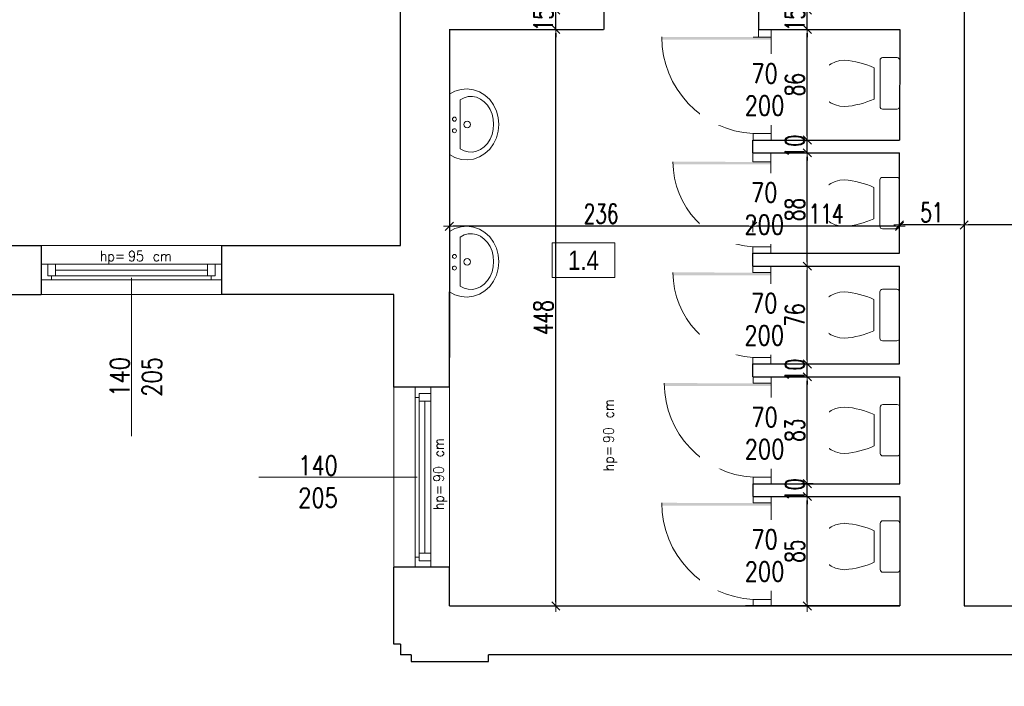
# Model space of a CAD drawing. Header units: millimetres. Extents: x 0 to 111311, y -48878 to -25280.
# Tile 170 of 244: x 100963 to 101728, y -32318 to -31800. Entities that reach past the tile are written whole.
import ezdxf

# ---------------------------------------------------------------- set-up
doc = ezdxf.new("R2010")
doc.units = ezdxf.units.MM
doc.layers.get('Defpoints').update_dxf_attribs({"color": 30})
for name, color, linetype, lineweight in [('0_meble', 8, 'Continuous', 9), ('J opisy', 7, 'Continuous', 9), ('J stolarka_okna', 144, 'Continuous', 0), ('J wymiary', 1, 'Continuous', 9), ('OPIS', 7, 'Continuous', 5), ('sciany', 252, 'Continuous', 30)]:
    doc.layers.add(name, color=color, linetype=linetype, lineweight=lineweight)
doc.styles.add('ADESK2', font='simplex', dxfattribs={"width": 0.7})
doc.styles.add('MtXpl_simplex_shx', font='simplex.shx')
doc.styles.get("Standard").update_dxf_attribs({"font": 'arial.ttf'})
doc.dimstyles.new('1-100', dxfattribs={"dimscale": 1.5, "dimtxt": 10, "dimasz": 2, "dimexe": 1, "dimexo": 1, "dimgap": 1.5, "dimtad": 1, "dimdec": 0, "dimrnd": 0.5, "dimdsep": 46, "dimtxsty": 'ADESK2', "dimblk": 'wymiar', "dimcen": -1, "dimdle": 5, "dimse1": 1, "dimse2": 1, "dimclrd": 256, "dimclre": 256, "dimclrt": 256, "dimadec": 0, "dimazin": 0, "dimtfac": 1, "dimtdec": 0, "dimtix": 1, "dimtmove": 0, "dimatfit": 3, "dimfxl": 20, "dimfxlon": 1, "dimtolj": 1, "dimtzin": 0, "dimarcsym": 0})

# ---------------------------------------------------------------- blocks, each defined once
blk = doc.blocks.new('umywal04')
at = {"flags": 128}
for points in [[(0, 0), (-2.35, -4.36), (-3.75, -9.05), (-4.13, -13.9), (-3.49, -18.73), (-1.85, -23.35), (0.74, -27.6), (4.16, -31.32), (8.31, -34.36), (13.02, -36.62), (18.11, -38.01), (23.4, -38.48), (28.69, -38.01), (33.78, -36.62), (38.49, -34.36), (42.63, -31.32), (46.06, -27.6), (48.64, -23.35), (50.29, -18.73), (50.93, -13.9), (50.55, -9.05), (49.15, -4.36), (46.8, 0)], [(4.27, -8.38), (2.67, -11.42), (1.79, -14.65), (1.67, -17.95), (2.32, -21.21), (3.71, -24.31), (5.79, -27.15), (8.49, -29.63), (11.71, -31.65), (15.34, -33.15), (19.25, -34.07), (23.31, -34.38), (27.36, -34.07), (31.27, -33.15), (34.91, -31.65), (38.13, -29.63), (40.82, -27.15), (42.9, -24.31), (44.29, -21.21), (44.94, -17.95), (44.82, -14.65), (43.95, -11.42), (42.34, -8.38)]]:
    blk.add_lwpolyline(points, dxfattribs=at)
for points in [[(0, 0), (46.8, 0)], [(4.27, -8.38), (42.34, -8.38)]]:
    blk.add_lwpolyline(points)
for centre, radius in [((19.34, -3.97), 1.56), ((28.33, -3.97), 1.56), ((23.48, -13.91), 2.54)]:
    blk.add_circle(centre, radius)
blk = doc.blocks.new('muszla04')
blk.add_lwpolyline([(0, 40), (11.23, 40, -0.414214), (13.23, 38), (13.23, 2, -0.414214), (11.23, 0), (0, 0, -0.414214), (-2, 2), (-2, 38, -0.414214)], format="xyb", close=True)
blk.add_lwpolyline([(17.92, 32.21), (17.92, 7.79)])
at = {"flags": 128}
blk.add_lwpolyline([(40.7, 2), (44.4, 2.31), (47.98, 3.22), (51.31, 4.7), (54.27, 6.7), (56.78, 9.15), (58.74, 11.98), (60.08, 15.07), (60.76, 18.34), (60.76, 21.66), (60.08, 24.93), (58.74, 28.02), (56.78, 30.85), (54.27, 33.3), (51.31, 35.3), (47.98, 36.78), (44.4, 37.69), (40.7, 38)], dxfattribs=at)
for centre, start, end in [((45.81, -29.75), 94.30913, 114.23108), ((45.81, 69.75), 245.76892, 265.69087)]:
    blk.add_arc(centre, 67.95, start, end)
blk = doc.blocks.new('wymiar')
for p, q in [((1.5, 0), (-1.5, 0)), ((1.06, 1.06), (-1.06, -1.06)), ((0, 1.5), (0, -1.5))]:
    blk.add_line(p, q)
blk = doc.blocks.new('*D2412')
at = {"layer": 'Defpoints', "color": 0, "ltscale": 4}
for p in [(101696.64, -31959.28), (101696.64, -31959.28), (102271.64, -31959.28)]:
    blk.add_point(p, dxfattribs=at)
at = {"layer": 'J wymiary', "lineweight": -2}
blk.add_line((102268.64, -31959.28), (101699.64, -31959.28), dxfattribs=at)
at = {"layer": 'J wymiary', "lineweight": -2, "ltscale": 4, "xscale": 3, "yscale": 3, "zscale": 3, "rotation": 180}
blk.add_blockref('wymiar', (101696.64, -31959.28), dxfattribs=at)
at = {"layer": 'J wymiary', "lineweight": -2, "ltscale": 4, "xscale": 3, "yscale": 3, "zscale": 3}
blk.add_blockref('wymiar', (102271.64, -31959.28), dxfattribs=at)
at = {"layer": 'J wymiary', "ltscale": 4, "insert": (101984.14, -31949.53), "char_height": 15, "attachment_point": 5, "style": 'ADESK2'}
blk.add_mtext('\\A1;575', dxfattribs=at)
blk = doc.blocks.new('*D2413')
at = {"layer": 'Defpoints', "color": 0, "ltscale": 4}
for p in [(101646.37, -31959.28), (101646.37, -31959.28), (101696.64, -31959.28)]:
    blk.add_point(p, dxfattribs=at)
at = {"layer": 'J wymiary', "lineweight": -2}
blk.add_line((101693.64, -31959.28), (101649.37, -31959.28), dxfattribs=at)
at = {"layer": 'J wymiary', "lineweight": -2, "ltscale": 4, "xscale": 3, "yscale": 3, "zscale": 3, "rotation": 180}
blk.add_blockref('wymiar', (101646.37, -31959.28), dxfattribs=at)
at = {"layer": 'J wymiary', "lineweight": -2, "ltscale": 4, "xscale": 3, "yscale": 3, "zscale": 3}
blk.add_blockref('wymiar', (101696.64, -31959.28), dxfattribs=at)
at = {"layer": 'J wymiary', "ltscale": 4, "insert": (101671.51, -31949.53), "char_height": 15, "attachment_point": 5, "style": 'ADESK2'}
blk.add_mtext('\\A1;51', dxfattribs=at)
blk = doc.blocks.new('*D2414')
at = {"layer": 'Defpoints', "color": 0, "ltscale": 4}
for p in [(101532.37, -31959.28), (101646.37, -31959.28), (101532.37, -31960.28)]:
    blk.add_point(p, dxfattribs=at)
at = {"layer": 'J wymiary', "lineweight": -2}
blk.add_line((101643.37, -31960.28), (101535.37, -31960.28), dxfattribs=at)
at = {"layer": 'J wymiary', "lineweight": -2, "ltscale": 4, "xscale": 3, "yscale": 3, "zscale": 3, "rotation": 180}
blk.add_blockref('wymiar', (101532.37, -31960.28), dxfattribs=at)
at = {"layer": 'J wymiary', "lineweight": -2, "ltscale": 4, "xscale": 3, "yscale": 3, "zscale": 3}
blk.add_blockref('wymiar', (101646.37, -31960.28), dxfattribs=at)
at = {"layer": 'J wymiary', "ltscale": 4, "insert": (101589.37, -31950.53), "char_height": 15, "attachment_point": 5, "style": 'ADESK2'}
blk.add_mtext('\\A1;114', dxfattribs=at)
blk = doc.blocks.new('*D2415')
at = {"layer": 'Defpoints', "color": 0, "ltscale": 4}
for p in [(101296.64, -31960.28), (101296.64, -31978.78), (101532.37, -31978.78)]:
    blk.add_point(p, dxfattribs=at)
at = {"layer": 'J wymiary', "lineweight": -2}
blk.add_line((101529.37, -31960.28), (101299.64, -31960.28), dxfattribs=at)
at = {"layer": 'J wymiary', "lineweight": -2, "ltscale": 4, "xscale": 3, "yscale": 3, "zscale": 3, "rotation": 180}
blk.add_blockref('wymiar', (101296.64, -31960.28), dxfattribs=at)
at = {"layer": 'J wymiary', "lineweight": -2, "ltscale": 4, "xscale": 3, "yscale": 3, "zscale": 3}
blk.add_blockref('wymiar', (101532.37, -31960.28), dxfattribs=at)
at = {"layer": 'J wymiary', "ltscale": 4, "insert": (101414.51, -31950.53), "char_height": 15, "attachment_point": 5, "style": 'ADESK2'}
blk.add_mtext('\\A1;236', dxfattribs=at)
blk = doc.blocks.new('*D2438')
at = {"layer": 'Defpoints', "color": 0, "ltscale": 4}
for p in [(101315.6, -31807.28), (101379.4, -31807.28), (101315.6, -32255.28)]:
    blk.add_point(p, dxfattribs=at)
at = {"layer": 'J wymiary', "lineweight": -2}
blk.add_line((101379.4, -32252.28), (101379.4, -31810.28), dxfattribs=at)
at = {"layer": 'J wymiary', "lineweight": -2, "ltscale": 4, "xscale": 3, "yscale": 3, "zscale": 3}
for p, rotation in [((101379.4, -31807.28), 90), ((101379.4, -32255.28), 270)]:
    blk.add_blockref('wymiar', p, dxfattribs=dict(at, rotation=rotation))
at = {"layer": 'J wymiary', "ltscale": 4, "insert": (101369.65, -32031.28), "char_height": 15, "attachment_point": 5, "rotation": 90, "style": 'ADESK2'}
blk.add_mtext('\\A1;448', dxfattribs=at)
blk = doc.blocks.new('*D2439')
at = {"layer": 'Defpoints', "color": 0, "ltscale": 4}
for p in [(101368.3, -31792.28), (101379.4, -31792.28), (101368.3, -31807.28)]:
    blk.add_point(p, dxfattribs=at)
at = {"layer": 'J wymiary', "lineweight": -2}
for p, q in [((101379.4, -31789.28), (101379.4, -31786.28)), ((101379.4, -31807.28), (101379.4, -31792.28)), ((101379.4, -31810.28), (101379.4, -31813.28))]:
    blk.add_line(p, q, dxfattribs=at)
at = {"layer": 'J wymiary', "lineweight": -2, "ltscale": 4, "xscale": 3, "yscale": 3, "zscale": 3}
for p, rotation in [((101379.4, -31792.28), 270), ((101379.4, -31807.28), 90)]:
    blk.add_blockref('wymiar', p, dxfattribs=dict(at, rotation=rotation))
at = {"layer": 'J wymiary', "ltscale": 4, "insert": (101369.65, -31799.78), "char_height": 15, "attachment_point": 5, "rotation": 90, "style": 'ADESK2'}
blk.add_mtext('\\A1;15', dxfattribs=at)
blk = doc.blocks.new('*D2442')
at = {"layer": 'Defpoints', "color": 0, "ltscale": 4}
for p in [(101574.73, -32170.28), (101636.21, -32170.28), (101636.21, -32255.28)]:
    blk.add_point(p, dxfattribs=at)
at = {"layer": 'J wymiary', "lineweight": -2}
blk.add_line((101574.73, -32252.28), (101574.73, -32173.28), dxfattribs=at)
at = {"layer": 'J wymiary', "lineweight": -2, "ltscale": 4, "xscale": 3, "yscale": 3, "zscale": 3}
for p, rotation in [((101574.73, -32170.28), 90), ((101574.73, -32255.28), 270)]:
    blk.add_blockref('wymiar', p, dxfattribs=dict(at, rotation=rotation))
at = {"layer": 'J wymiary', "ltscale": 4, "insert": (101564.98, -32212.78), "char_height": 15, "attachment_point": 5, "rotation": 90, "style": 'ADESK2'}
blk.add_mtext('\\A1;85', dxfattribs=at)
blk = doc.blocks.new('*D2443')
at = {"layer": 'Defpoints', "color": 0, "ltscale": 4}
for p in [(101574.73, -32160.28), (101574.73, -32160.28), (101574.73, -32170.28)]:
    blk.add_point(p, dxfattribs=at)
at = {"layer": 'J wymiary', "lineweight": -2}
for p, q in [((101574.73, -32157.28), (101574.73, -32154.28)), ((101574.73, -32170.28), (101574.73, -32160.28)), ((101574.73, -32173.28), (101574.73, -32176.28))]:
    blk.add_line(p, q, dxfattribs=at)
at = {"layer": 'J wymiary', "lineweight": -2, "ltscale": 4, "xscale": 3, "yscale": 3, "zscale": 3}
for p, rotation in [((101574.73, -32160.28), 270), ((101574.73, -32170.28), 90)]:
    blk.add_blockref('wymiar', p, dxfattribs=dict(at, rotation=rotation))
at = {"layer": 'J wymiary', "ltscale": 4, "insert": (101564.98, -32165.28), "char_height": 15, "attachment_point": 5, "rotation": 90, "style": 'ADESK2'}
blk.add_mtext('\\A1;10', dxfattribs=at)
blk = doc.blocks.new('*D2444')
at = {"layer": 'Defpoints', "color": 0, "ltscale": 4}
for p in [(101574.73, -32077.28), (101574.73, -32077.28), (101574.73, -32160.28)]:
    blk.add_point(p, dxfattribs=at)
at = {"layer": 'J wymiary', "lineweight": -2}
blk.add_line((101574.73, -32157.28), (101574.73, -32080.28), dxfattribs=at)
at = {"layer": 'J wymiary', "lineweight": -2, "ltscale": 4, "xscale": 3, "yscale": 3, "zscale": 3}
for p, rotation in [((101574.73, -32077.28), 90), ((101574.73, -32160.28), 270)]:
    blk.add_blockref('wymiar', p, dxfattribs=dict(at, rotation=rotation))
at = {"layer": 'J wymiary', "ltscale": 4, "insert": (101564.98, -32118.78), "char_height": 15, "attachment_point": 5, "rotation": 90, "style": 'ADESK2'}
blk.add_mtext('\\A1;83', dxfattribs=at)
blk = doc.blocks.new('*D2445')
at = {"layer": 'Defpoints', "color": 0, "ltscale": 4}
for p in [(101574.73, -32067.28), (101574.73, -32067.28), (101574.73, -32077.28)]:
    blk.add_point(p, dxfattribs=at)
at = {"layer": 'J wymiary', "lineweight": -2}
for p, q in [((101574.73, -32064.28), (101574.73, -32061.28)), ((101574.73, -32077.28), (101574.73, -32067.28)), ((101574.73, -32080.28), (101574.73, -32083.28))]:
    blk.add_line(p, q, dxfattribs=at)
at = {"layer": 'J wymiary', "lineweight": -2, "ltscale": 4, "xscale": 3, "yscale": 3, "zscale": 3}
for p, rotation in [((101574.73, -32067.28), 270), ((101574.73, -32077.28), 90)]:
    blk.add_blockref('wymiar', p, dxfattribs=dict(at, rotation=rotation))
at = {"layer": 'J wymiary', "ltscale": 4, "insert": (101564.98, -32072.28), "char_height": 15, "attachment_point": 5, "rotation": 90, "style": 'ADESK2'}
blk.add_mtext('\\A1;10', dxfattribs=at)
blk = doc.blocks.new('*D2446')
at = {"layer": 'Defpoints', "color": 0, "ltscale": 4}
for p in [(101574.73, -31991.28), (101574.73, -31991.28), (101574.73, -32067.28)]:
    blk.add_point(p, dxfattribs=at)
at = {"layer": 'J wymiary', "lineweight": -2}
blk.add_line((101574.73, -32064.28), (101574.73, -31994.28), dxfattribs=at)
at = {"layer": 'J wymiary', "lineweight": -2, "ltscale": 4, "xscale": 3, "yscale": 3, "zscale": 3}
for p, rotation in [((101574.73, -31991.28), 90), ((101574.73, -32067.28), 270)]:
    blk.add_blockref('wymiar', p, dxfattribs=dict(at, rotation=rotation))
at = {"layer": 'J wymiary', "ltscale": 4, "insert": (101564.98, -32029.28), "char_height": 15, "attachment_point": 5, "rotation": 90, "style": 'ADESK2'}
blk.add_mtext('\\A1;76', dxfattribs=at)
blk = doc.blocks.new('*D2447')
at = {"layer": 'Defpoints', "color": 0, "ltscale": 4}
for p in [(101574.73, -31903.28), (101574.73, -31903.28), (101574.73, -31991.28)]:
    blk.add_point(p, dxfattribs=at)
at = {"layer": 'J wymiary', "lineweight": -2}
blk.add_line((101574.73, -31988.28), (101574.73, -31906.28), dxfattribs=at)
at = {"layer": 'J wymiary', "lineweight": -2, "ltscale": 4, "xscale": 3, "yscale": 3, "zscale": 3}
for p, rotation in [((101574.73, -31903.28), 90), ((101574.73, -31991.28), 270)]:
    blk.add_blockref('wymiar', p, dxfattribs=dict(at, rotation=rotation))
at = {"layer": 'J wymiary', "ltscale": 4, "insert": (101564.98, -31947.28), "char_height": 15, "attachment_point": 5, "rotation": 90, "style": 'ADESK2'}
blk.add_mtext('\\A1;88', dxfattribs=at)
blk = doc.blocks.new('*D2448')
at = {"layer": 'Defpoints', "color": 0, "ltscale": 4}
for p in [(101574.73, -31893.28), (101574.73, -31893.28), (101574.73, -31903.28)]:
    blk.add_point(p, dxfattribs=at)
at = {"layer": 'J wymiary', "lineweight": -2}
for p, q in [((101574.73, -31890.28), (101574.73, -31887.28)), ((101574.73, -31903.28), (101574.73, -31893.28)), ((101574.73, -31906.28), (101574.73, -31909.28))]:
    blk.add_line(p, q, dxfattribs=at)
at = {"layer": 'J wymiary', "lineweight": -2, "ltscale": 4, "xscale": 3, "yscale": 3, "zscale": 3}
for p, rotation in [((101574.73, -31893.28), 270), ((101574.73, -31903.28), 90)]:
    blk.add_blockref('wymiar', p, dxfattribs=dict(at, rotation=rotation))
at = {"layer": 'J wymiary', "ltscale": 4, "insert": (101564.98, -31898.28), "char_height": 15, "attachment_point": 5, "rotation": 90, "style": 'ADESK2'}
blk.add_mtext('\\A1;10', dxfattribs=at)
blk = doc.blocks.new('*D2449')
at = {"layer": 'Defpoints', "color": 0, "ltscale": 4}
for p in [(101574.73, -31807.28), (101574.73, -31807.28), (101574.73, -31893.28)]:
    blk.add_point(p, dxfattribs=at)
at = {"layer": 'J wymiary', "lineweight": -2}
blk.add_line((101574.73, -31890.28), (101574.73, -31810.28), dxfattribs=at)
at = {"layer": 'J wymiary', "lineweight": -2, "ltscale": 4, "xscale": 3, "yscale": 3, "zscale": 3}
for p, rotation in [((101574.73, -31807.28), 90), ((101574.73, -31893.28), 270)]:
    blk.add_blockref('wymiar', p, dxfattribs=dict(at, rotation=rotation))
at = {"layer": 'J wymiary', "ltscale": 4, "insert": (101564.98, -31850.28), "char_height": 15, "attachment_point": 5, "rotation": 90, "style": 'ADESK2'}
blk.add_mtext('\\A1;86', dxfattribs=at)
blk = doc.blocks.new('*D2450')
at = {"layer": 'Defpoints', "color": 0, "ltscale": 4}
for p in [(101574.73, -31792.28), (101574.73, -31792.28), (101574.73, -31807.28)]:
    blk.add_point(p, dxfattribs=at)
at = {"layer": 'J wymiary', "lineweight": -2}
for p, q in [((101574.73, -31789.28), (101574.73, -31786.28)), ((101574.73, -31807.28), (101574.73, -31792.28)), ((101574.73, -31810.28), (101574.73, -31813.28))]:
    blk.add_line(p, q, dxfattribs=at)
at = {"layer": 'J wymiary', "lineweight": -2, "ltscale": 4, "xscale": 3, "yscale": 3, "zscale": 3}
for p, rotation in [((101574.73, -31792.28), 270), ((101574.73, -31807.28), 90)]:
    blk.add_blockref('wymiar', p, dxfattribs=dict(at, rotation=rotation))
at = {"layer": 'J wymiary', "ltscale": 4, "insert": (101564.98, -31799.78), "char_height": 15, "attachment_point": 5, "rotation": 90, "style": 'ADESK2'}
blk.add_mtext('\\A1;15', dxfattribs=at)
blk = doc.blocks.new('*D2571')
at = {"layer": 'Defpoints', "color": 0, "ltscale": 4}
for p in [(100893.64, -32008.87), (100979.64, -32007.7), (100979.64, -32470.7)]:
    blk.add_point(p, dxfattribs=at)
at = {"layer": 'J wymiary', "lineweight": -2, "ltscale": 4}
blk.add_line((100896.64, -32470.7), (100976.64, -32470.7), dxfattribs=at)
at = {"layer": 'J wymiary', "lineweight": -2, "ltscale": 4, "xscale": 3, "yscale": 3, "zscale": 3, "rotation": 180}
blk.add_blockref('wymiar', (100893.64, -32470.7), dxfattribs=at)
at = {"layer": 'J wymiary', "lineweight": -2, "ltscale": 4, "xscale": 3, "yscale": 3, "zscale": 3}
blk.add_blockref('wymiar', (100979.64, -32470.7), dxfattribs=at)
at = {"layer": 'J wymiary', "ltscale": 4, "insert": (100936.64, -32460.95), "char_height": 15, "attachment_point": 5, "style": 'ADESK2'}
blk.add_mtext('\\A1;86', dxfattribs=at)
blk = doc.blocks.new('*D2572')
at = {"layer": 'Defpoints', "color": 0, "ltscale": 4}
for p in [(100979.64, -32007.7), (101119.64, -32010.04), (101119.64, -32470.7)]:
    blk.add_point(p, dxfattribs=at)
at = {"layer": 'J wymiary', "lineweight": -2, "ltscale": 4}
blk.add_line((100982.64, -32470.7), (101116.64, -32470.7), dxfattribs=at)
at = {"layer": 'J wymiary', "lineweight": -2, "ltscale": 4, "xscale": 3, "yscale": 3, "zscale": 3, "rotation": 180}
blk.add_blockref('wymiar', (100979.64, -32470.7), dxfattribs=at)
at = {"layer": 'J wymiary', "lineweight": -2, "ltscale": 4, "xscale": 3, "yscale": 3, "zscale": 3}
blk.add_blockref('wymiar', (101119.64, -32470.7), dxfattribs=at)
at = {"layer": 'J wymiary', "ltscale": 4, "insert": (101049.64, -32460.95), "char_height": 15, "attachment_point": 5, "style": 'ADESK2'}
blk.add_mtext('\\A1;140', dxfattribs=at)
blk = doc.blocks.new('*D2573')
at = {"layer": 'Defpoints', "color": 0, "ltscale": 4}
for p in [(101119.64, -32010.04), (101253.42, -32035.17), (101253.42, -32470.7)]:
    blk.add_point(p, dxfattribs=at)
at = {"layer": 'J wymiary', "lineweight": -2, "ltscale": 4}
blk.add_line((101122.64, -32470.7), (101250.42, -32470.7), dxfattribs=at)
at = {"layer": 'J wymiary', "lineweight": -2, "ltscale": 4, "xscale": 3, "yscale": 3, "zscale": 3, "rotation": 180}
blk.add_blockref('wymiar', (101119.64, -32470.7), dxfattribs=at)
at = {"layer": 'J wymiary', "lineweight": -2, "ltscale": 4, "xscale": 3, "yscale": 3, "zscale": 3}
blk.add_blockref('wymiar', (101253.42, -32470.7), dxfattribs=at)
at = {"layer": 'J wymiary', "ltscale": 4, "insert": (101186.53, -32460.95), "char_height": 15, "attachment_point": 5, "style": 'ADESK2'}
blk.add_mtext('\\A1;134', dxfattribs=at)
blk = doc.blocks.new('*D2574')
at = {"layer": 'Defpoints', "color": 0, "ltscale": 4}
for p in [(101253.42, -32035.17), (102325.87, -32254.37), (102325.87, -32470.7)]:
    blk.add_point(p, dxfattribs=at)
at = {"layer": 'J wymiary', "lineweight": -2, "ltscale": 4}
blk.add_line((101256.42, -32470.7), (102322.87, -32470.7), dxfattribs=at)
at = {"layer": 'J wymiary', "lineweight": -2, "ltscale": 4, "xscale": 3, "yscale": 3, "zscale": 3, "rotation": 180}
blk.add_blockref('wymiar', (101253.42, -32470.7), dxfattribs=at)
at = {"layer": 'J wymiary', "lineweight": -2, "ltscale": 4, "xscale": 3, "yscale": 3, "zscale": 3}
blk.add_blockref('wymiar', (102325.87, -32470.7), dxfattribs=at)
at = {"layer": 'J wymiary', "ltscale": 4, "insert": (101789.64, -32460.95), "char_height": 15, "attachment_point": 5, "style": 'ADESK2'}
blk.add_mtext('\\A1;1073', dxfattribs=at)
blk = doc.blocks.new('*D2575')
at = {"layer": 'Defpoints', "color": 0, "ltscale": 4}
for p in [(96955.64, -30487.28), (102325.87, -30487.28), (102325.87, -32598.18)]:
    blk.add_point(p, dxfattribs=at)
at = {"layer": 'J wymiary', "lineweight": -2, "ltscale": 4}
blk.add_line((96958.64, -32598.18), (102322.87, -32598.18), dxfattribs=at)
at = {"layer": 'J wymiary', "lineweight": -2, "ltscale": 4, "xscale": 3, "yscale": 3, "zscale": 3, "rotation": 180}
blk.add_blockref('wymiar', (96955.64, -32598.18), dxfattribs=at)
at = {"layer": 'J wymiary', "lineweight": -2, "ltscale": 4, "xscale": 3, "yscale": 3, "zscale": 3}
blk.add_blockref('wymiar', (102325.87, -32598.18), dxfattribs=at)
at = {"layer": 'J wymiary', "ltscale": 4, "insert": (99640.76, -32588.43), "char_height": 15, "attachment_point": 5, "style": 'ADESK2'}
blk.add_mtext('\\A1;5370', dxfattribs=at)
blk = doc.blocks.new('*D2623')
at = {"layer": 'Defpoints', "color": 0, "ltscale": 4}
for p in [(98604.63, -27461.28), (102282.28, -32298.51), (102777.66, -32298.51)]:
    blk.add_point(p, dxfattribs=at)
at = {"layer": 'J wymiary', "lineweight": -2}
blk.add_line((102777.66, -27464.28), (102777.66, -32295.51), dxfattribs=at)
at = {"layer": 'J wymiary', "lineweight": -2, "ltscale": 4, "xscale": 3, "yscale": 3, "zscale": 3}
for p, rotation in [((102777.66, -27461.28), 90), ((102777.66, -32298.51), 270)]:
    blk.add_blockref('wymiar', p, dxfattribs=dict(at, rotation=rotation))
at = {"layer": 'J wymiary', "ltscale": 4, "insert": (102767.91, -29879.9), "char_height": 15, "attachment_point": 5, "rotation": 90, "style": 'ADESK2'}
blk.add_mtext('\\A1;4837', dxfattribs=at)

msp = doc.modelspace()

# ---------------------------------------------------------------- linework, layer by layer
at = {"layer": 'J opisy'}
for p, q in [((101566.978, -31849.712), (101516.978, -31849.712)), ((101566.7, -31942.212), (101516.7, -31942.212)), ((101566.7, -32028.212), (101516.7, -32028.212)), ((101566.978, -32116.712), (101516.978, -32116.712)), ((101566.978, -32211.712), (101516.978, -32211.712))]:
    msp.add_line(p, q, dxfattribs=at)
at = {"layer": 'J opisy', "linetype": 'Continuous', "lineweight": 9}
for p, q in [((101049.644, -32000.284), (101049.644, -32123.284)), ((101271.644, -32155.284), (101148.644, -32155.284))]:
    msp.add_line(p, q, dxfattribs=at)
at = {"layer": 'J stolarka_okna'}
for p, q in [((101546.644, -31813.284), (101532.644, -31813.284)), ((101536.921, -31813.284), (101536.921, -31807.284)), ((101546.644, -31807.284), (101546.644, -31813.284)), ((101546.644, -31888.284), (101546.644, -31813.284)), ((101532.644, -31893.284), (101532.644, -31888.284)), ((101546.644, -31888.284), (101532.644, -31888.284)), ((101546.644, -31888.284), (101546.644, -31893.284)), ((101532.366, -31910.284), (101532.366, -31903.284)), ((101546.366, -31903.284), (101546.366, -31910.284)), ((101546.366, -31910.284), (101532.366, -31910.284)), ((101546.366, -31976.284), (101546.366, -31910.284)), ((101532.366, -31981.284), (101532.366, -31976.284)), ((101546.366, -31976.284), (101532.366, -31976.284)), ((101546.366, -31976.284), (101546.366, -31981.284)), ((101532.366, -31996.284), (101532.366, -31991.284)), ((101546.366, -31991.284), (101532.366, -31991.284)), ((101546.366, -31996.284), (101532.366, -31996.284)), ((101546.366, -31991.284), (101546.366, -31996.284)), ((101546.366, -32062.284), (101546.366, -31996.284)), ((101532.366, -32067.284), (101532.366, -32062.284)), ((101546.366, -32062.284), (101532.366, -32062.284)), ((101546.366, -32067.284), (101532.366, -32067.284)), ((101546.366, -32062.284), (101546.366, -32067.284)), ((101532.644, -32082.284), (101532.644, -32077.284)), ((101546.644, -32077.284), (101532.644, -32077.284)), ((101546.644, -32082.284), (101532.644, -32082.284)), ((101546.644, -32077.284), (101546.644, -32082.284)), ((101546.644, -32155.284), (101546.644, -32082.284)), ((101532.644, -32160.284), (101532.644, -32155.284)), ((101546.644, -32155.284), (101532.644, -32155.284)), ((101546.644, -32155.284), (101546.644, -32160.284)), ((101546.644, -32160.284), (101532.644, -32160.284)), ((101532.644, -32175.284), (101532.644, -32170.284)), ((101546.644, -32170.284), (101532.644, -32170.284)), ((101546.644, -32170.284), (101546.644, -32175.284)), ((101546.644, -32175.284), (101532.644, -32175.284)), ((101546.644, -32250.284), (101546.644, -32175.284)), ((101532.644, -32255.284), (101532.644, -32250.284)), ((101546.644, -32250.284), (101532.644, -32250.284)), ((101546.644, -32250.284), (101546.644, -32255.284)), ((101546.644, -32255.284), (101532.644, -32255.284))]:
    msp.add_line(p, q, dxfattribs=at)
at = {"layer": 'J stolarka_okna', "linetype": 'Continuous', "lineweight": 9}
for p, q in [((100979.644, -31975.284), (101119.644, -31975.284)), ((101119.644, -31989.784), (100979.644, -31989.784)), ((100984.644, -31989.784), (100984.644, -31995.784)), ((100990.644, -31989.784), (100990.644, -31998.784)), ((101108.644, -31998.784), (101108.644, -31989.784)), ((101114.644, -31995.784), (101114.644, -31989.784)), ((100984.644, -31995.784), (100984.644, -31998.784)), ((101108.644, -31994.284), (100990.644, -31994.284)), ((101114.644, -31995.784), (101114.644, -31998.784)), ((100979.644, -32001.784), (101119.644, -32001.784)), ((100984.644, -31998.784), (100990.644, -31998.784)), ((100987.644, -31998.784), (100987.644, -32001.784)), ((100990.644, -31998.784), (101108.644, -31998.784)), ((101108.644, -31998.784), (101114.644, -31998.784)), ((101111.644, -31998.784), (101111.644, -32001.784)), ((101119.644, -32013.284), (100979.644, -32013.284)), ((101253.417, -32225.284), (101253.417, -32085.284)), ((101270.144, -32085.284), (101270.144, -32225.284)), ((101276.144, -32090.284), (101273.144, -32090.284)), ((101273.144, -32090.284), (101273.144, -32096.284)), ((101282.144, -32090.284), (101276.144, -32090.284)), ((101282.144, -32225.284), (101282.144, -32085.284)), ((101296.644, -32085.284), (101296.644, -32225.284)), ((101273.144, -32093.284), (101270.144, -32093.284)), ((101282.144, -32096.284), (101273.144, -32096.284)), ((101273.144, -32096.284), (101273.144, -32214.284)), ((101277.644, -32214.284), (101277.644, -32096.284)), ((101273.144, -32217.284), (101270.144, -32217.284)), ((101273.144, -32214.284), (101282.144, -32214.284)), ((101273.144, -32214.284), (101273.144, -32220.284)), ((101276.144, -32220.284), (101273.144, -32220.284)), ((101276.144, -32220.284), (101282.144, -32220.284))]:
    msp.add_line(p, q, dxfattribs=at)
at = {"layer": 'J stolarka_okna'}
for centre, radius, end in [((101536.889, -31813.158), 75.245, 266.765772), ((101536.629, -31910.158), 66.262, 266.311815), ((101536.629, -31996.158), 66.262, 266.311815), ((101536.892, -32082.158), 73.249, 266.674797), ((101536.889, -32175.158), 75.245, 266.765772)]:
    msp.add_arc(centre, radius, 180, end, dxfattribs=at)
for points in [[(101461.644, -31815.284), (101461.644, -31813.158), (101546.644, -31815.284), (101546.644, -31813.284)], [(101470.366, -31912.284), (101470.366, -31910.158), (101546.366, -31912.284), (101546.366, -31910.284)], [(101470.366, -31998.284), (101470.366, -31996.158), (101546.366, -31998.284), (101546.366, -31996.284)], [(101463.644, -32084.284), (101463.644, -32082.158), (101546.644, -32084.284), (101546.644, -32082.284)], [(101461.644, -32177.284), (101461.644, -32175.158), (101546.644, -32177.284), (101546.644, -32175.284)]]:
    msp.add_solid(points, dxfattribs=at)
at = {"layer": 'OPIS'}
msp.add_lwpolyline([(101425.255, -32000.133), (101376.505, -32000.133), (101376.505, -31973.258), (101425.255, -31973.258)], close=True, dxfattribs=at)
at = {"layer": 'sciany'}
for p, q in [((101696.644, -31603.284), (101696.644, -32255.284)), ((101416.644, -31672.284), (101416.644, -31807.284)), ((101258.644, -31975.284), (101258.644, -31682.284)), ((101536.921, -31766.284), (101536.921, -31807.284)), ((101296.644, -31807.268), (101296.644, -32062.243)), ((101296.644, -31807.284), (101416.308, -31807.284)), ((101536.921, -31807.284), (101646.644, -31807.284)), ((101646.644, -31807.284), (101646.366, -31893.284)), ((101532.366, -31893.284), (101646.366, -31893.284)), ((101532.366, -31903.284), (101532.366, -31893.284)), ((101532.366, -31903.284), (101646.366, -31903.284)), ((101532.366, -31903.284), (101646.366, -31903.284)), ((101646.366, -31981.284), (101646.366, -31903.284)), ((100893.644, -31975.284), (100979.644, -31975.284)), ((100979.644, -31975.284), (100979.644, -32013.284)), ((101119.644, -31975.284), (101258.644, -31975.284)), ((101119.644, -31975.284), (101119.644, -32013.284)), ((101532.366, -31981.284), (101646.366, -31981.284)), ((101532.366, -31991.284), (101532.366, -31981.284)), ((101532.366, -31981.284), (101646.366, -31981.284)), ((101532.366, -31991.284), (101646.366, -31991.284)), ((101646.366, -32067.284), (101646.366, -31991.284)), ((100893.644, -32013.284), (100979.644, -32013.284)), ((101253.417, -32013.284), (101119.644, -32013.284)), ((101253.417, -32085.284), (101253.417, -32013.284)), ((101296.644, -32085.284), (101296.644, -32011.192)), ((101532.366, -32067.284), (101646.366, -32067.284)), ((101532.366, -32077.284), (101532.366, -32067.284)), ((101532.366, -32077.284), (101646.366, -32077.284)), ((101646.644, -32160.284), (101646.644, -32077.284)), ((101296.644, -32085.284), (101253.417, -32085.284)), ((101532.644, -32160.284), (101646.644, -32160.284)), ((101532.644, -32170.284), (101532.644, -32160.284)), ((101532.644, -32170.284), (101646.644, -32170.284)), ((101646.644, -32170.284), (101646.644, -32255.284)), ((101253.417, -32284.919), (101253.417, -32225.284)), ((101296.644, -32225.284), (101253.417, -32225.284)), ((101296.644, -32255.284), (101296.644, -32225.284)), ((101296.644, -32255.284), (101646.644, -32255.284)), ((101646.644, -32255.284), (101526.644, -32255.284)), ((101696.644, -32255.284), (102271.644, -32255.284)), ((101258.644, -32284.919), (101253.417, -32284.919)), ((101258.644, -32284.919), (101258.644, -32293.284)), ((101267.009, -32293.284), (101258.644, -32293.284)), ((101267.009, -32293.284), (101267.009, -32298.51)), ((102252.279, -32293.284), (101327.009, -32293.284)), ((101327.009, -32298.51), (101327.009, -32293.284)), ((101267.009, -32298.51), (101327.009, -32298.51))]:
    msp.add_line(p, q, dxfattribs=at)

# ---------------------------------------------------------------- block references
at = {"layer": '0_meble', "xscale": -1}
for p in [(101644.505, -31869.284), (101644.366, -31962.284), (101644.366, -32049.284), (101644.644, -32138.784), (101644.644, -32229.111)]:
    msp.add_blockref('muszla04', p, dxfattribs=at)
at = {"layer": '0_meble', "xscale": -1, "rotation": 89.99999999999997}
for p in [(101296.644, -31857.735), (101296.644, -31964.394)]:
    msp.add_blockref('umywal04', p, dxfattribs=at)

# ---------------------------------------------------------------- texts
at = {"layer": 'J opisy', "style": 'MtXpl_simplex_shx', "width": 0.9}
for s, p in [('hp=', (101025.07, -31987.44)), ('95', (101047.013, -31987.44)), ('cm', (101066.213, -31987.44))]:
    msp.add_text(s, height=8, dxfattribs=at).set_placement(p)
for s, p in [('cm', (101424.343, -32109.53)), ('90', (101424.343, -32128.73)), ('cm', (101292.305, -32139.784)), ('hp=', (101424.343, -32150.673)), ('90', (101292.305, -32158.984)), ('hp=', (101292.305, -32180.927))]:
    msp.add_text(s, height=8, rotation=90, dxfattribs=at).set_placement(p)
at = {"layer": 'J opisy', "insert": (101053.074, -32077.319), "char_height": 15, "width": 30.20626, "attachment_point": 5, "rotation": 90, "line_spacing_factor": 0.771429}
msp.add_mtext('\\pxsm1;{\\Fsimplex|c238;\\W0.8;140\\Fsimplex|c0;\\P\\Fsimplex|c238;205}', dxfattribs=at)
at = {"layer": 'J opisy', "insert": (101194.608, -32158.714), "char_height": 15, "width": 30.20626, "attachment_point": 5, "line_spacing_factor": 0.771429}
msp.add_mtext('\\pxsm1;{\\Fsimplex|c238;\\W0.8;140\\Fsimplex|c0;\\P\\Fsimplex|c238;205}', dxfattribs=at)
at = {"layer": 'OPIS', "insert": (101400.88, -31986.695), "char_height": 15, "width": 48.75, "attachment_point": 5, "line_spacing_factor": 0.857143}
msp.add_mtext('{\\fArial Narrow|b0|i0|c238|p34;1.4}', dxfattribs=at)

# ---------------------------------------------------------------- dimensions: what is measured, and where the dimension line sits
at = {"layer": 'J wymiary'}
for base, p1, p2, picture, middle in [((101379.398, -31792.284), (101368.296, -31807.284), (101368.296, -31792.284), '*D2439', (101369.648, -31799.784)), ((101574.726, -31792.284), (101574.726, -31807.284), (101574.726, -31792.284), '*D2450', (101564.976, -31799.784)), ((101379.398, -31807.284), (101315.601, -32255.284), (101315.601, -31807.284), '*D2438', (101369.648, -32031.284)), ((101574.726, -31893.284), (101574.726, -31903.284), (101574.726, -31893.284), '*D2448', (101564.976, -31898.284)), ((101574.726, -32160.284), (101574.726, -32170.284), (101574.726, -32160.284), '*D2443', (101564.976, -32165.284))]:
    dim = msp.add_linear_dim(base=base, p1=p1, p2=p2, angle=90, dimstyle='1-100', dxfattribs=at)
    dim.commit()
    dim.dimension.update_dxf_attribs({"geometry": picture, "text_midpoint": middle})
for base, p1, p2, picture, middle in [((101646.366, -31959.284), (101696.644, -31959.284), (101646.366, -31959.284), '*D2413', (101671.505, -31949.534)), ((101696.644, -31959.284), (102271.644, -31959.284), (101696.644, -31959.284), '*D2412', (101984.144, -31949.534))]:
    dim = msp.add_linear_dim(base=base, p1=p1, p2=p2, dimstyle='1-100', dxfattribs=at)
    dim.commit()
    dim.dimension.update_dxf_attribs({"geometry": picture, "text_midpoint": middle})
at = {"layer": 'J wymiary', "ltscale": 4}
for base, p1, p2, picture, middle in [((100979.644, -32470.704), (100893.644, -32008.872), (100979.644, -32007.703), '*D2571', (100936.644, -32460.954)), ((101119.644, -32470.704), (100979.644, -32007.703), (101119.644, -32010.04), '*D2572', (101049.644, -32460.954)), ((101253.417, -32470.704), (101119.644, -32010.04), (101253.417, -32035.171), '*D2573', (101186.53, -32460.954))]:
    dim = msp.add_linear_dim(base=base, p1=p1, p2=p2, dimstyle='1-100', override={"dimtmove": 1}, dxfattribs=at)
    dim.commit()
    dim.dimension.update_dxf_attribs({"geometry": picture, "text_midpoint": middle})

# ---------------------------------------------------------------- next in the draw order: texts
at = {"layer": 'J opisy', "char_height": 15, "width": 85.22639, "attachment_point": 5, "rotation": 359.995455, "line_spacing_factor": 0.771429, "bg_fill": 2}
for insert in [(101541.545, -31854.043), (101541.267, -31946.543), (101541.267, -32032.543), (101541.545, -32121.043), (101541.545, -32216.043)]:
    msp.add_mtext('\\pxsm1;{\\Fsimplex.shx|c238;\\W0.8;70\\P200}', dxfattribs=dict(at, insert=insert))

# ---------------------------------------------------------------- next in the draw order: dimensions: what is measured, and where the dimension line sits
at = {"layer": 'J wymiary'}
dim = msp.add_linear_dim(base=(102777.657, -32298.51), p1=(98604.626, -27461.284), p2=(102282.279, -32298.51), angle=90, dimstyle='1-100', override={"dimblk": 'wymiar'}, dxfattribs=at)
dim.commit()
dim.dimension.update_dxf_attribs({"geometry": '*D2623', "text_midpoint": (102767.907, -29879.897)})
at = {"layer": 'J wymiary', "ltscale": 4}
for base, p1, p2, override, picture, middle in [((102325.87, -32598.181), (96955.644, -30487.284), (102325.87, -30487.284), {"dimblk": 'wymiar', "dimtmove": 1}, '*D2575', (99640.757, -32588.431)), ((102325.87, -32470.704), (101253.417, -32035.171), (102325.87, -32254.371), {"dimtmove": 1}, '*D2574', (101789.644, -32460.954))]:
    dim = msp.add_linear_dim(base=base, p1=p1, p2=p2, dimstyle='1-100', override=override, dxfattribs=at)
    dim.commit()
    dim.dimension.update_dxf_attribs({"geometry": picture, "text_midpoint": middle})
at = {"layer": 'J wymiary'}
for base, p1, p2, picture, middle in [((101574.726, -31807.284), (101574.726, -31893.284), (101574.726, -31807.284), '*D2449', (101564.976, -31850.284)), ((101574.726, -31903.284), (101574.726, -31991.284), (101574.726, -31903.284), '*D2447', (101564.976, -31947.284)), ((101574.726, -31991.284), (101574.726, -32067.284), (101574.726, -31991.284), '*D2446', (101564.976, -32029.284)), ((101574.726, -32067.284), (101574.726, -32077.284), (101574.726, -32067.284), '*D2445', (101564.976, -32072.284)), ((101574.726, -32077.284), (101574.726, -32160.284), (101574.726, -32077.284), '*D2444', (101564.976, -32118.784)), ((101574.726, -32170.284), (101636.213, -32255.284), (101636.213, -32170.284), '*D2442', (101564.976, -32212.784))]:
    dim = msp.add_linear_dim(base=base, p1=p1, p2=p2, angle=90, dimstyle='1-100', dxfattribs=at)
    dim.commit()
    dim.dimension.update_dxf_attribs({"geometry": picture, "text_midpoint": middle})
for base, p1, p2, picture, middle in [((101296.644, -31960.284), (101532.366, -31978.784), (101296.644, -31978.784), '*D2415', (101414.505, -31950.534)), ((101532.366, -31960.284), (101646.366, -31959.284), (101532.366, -31959.284), '*D2414', (101589.366, -31950.534))]:
    dim = msp.add_linear_dim(base=base, p1=p1, p2=p2, dimstyle='1-100', dxfattribs=at)
    dim.commit()
    dim.dimension.update_dxf_attribs({"geometry": picture, "text_midpoint": middle})

doc.saveas('drawing.dxf')
